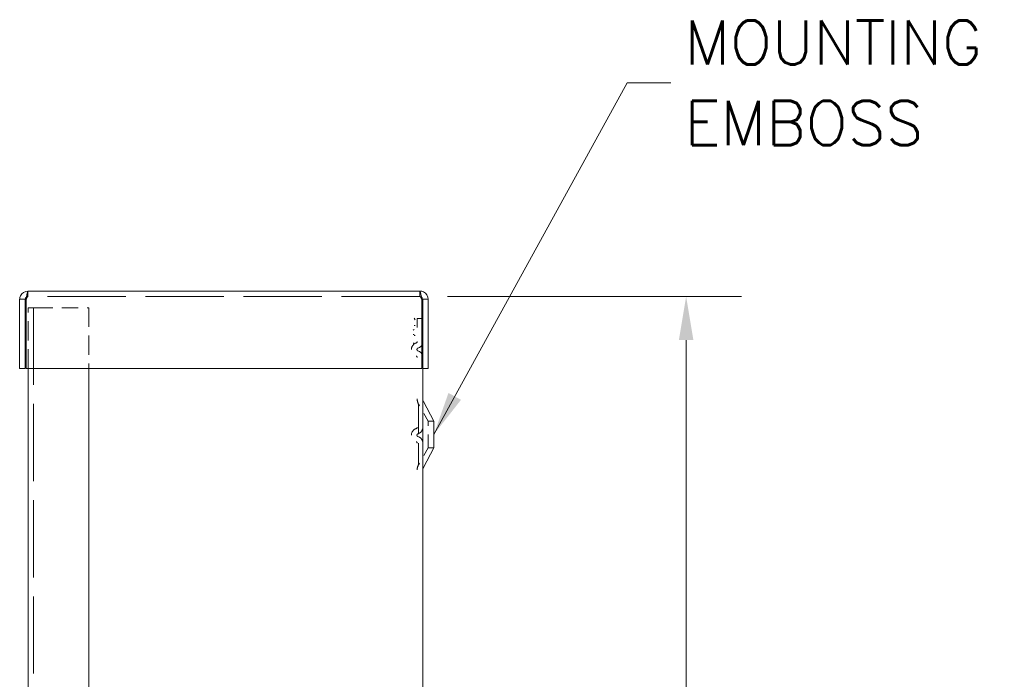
# Model space of a CAD drawing. Header units: inches. Extents: x 5.8 to 82.4, y 4.2 to 49.4.
# Tile 9 of 11: x 33.6 to 44.7, y 35.3 to 42.7. Entities that reach past the tile are written whole.
import ezdxf

# ---------------------------------------------------------------- set-up
doc = ezdxf.new("R2010")
doc.units = ezdxf.units.IN
doc.header["$LTSCALE"] = 5
doc.header["$MEASUREMENT"] = 0
doc.linetypes.add('DASHED', pattern=[0.2067, 0.1654, -0.0413])
for name, color, linetype, lineweight in [('Dimension (ANSI)', 7, 'Continuous', 5), ('Hidden (ANSI)', 7, 'DASHED', 5), ('Symbol (ANSI)', 7, 'Continuous', 5), ('Visible (ANSI)', 7, 'Continuous', 5)]:
    doc.layers.add(name, color=color, linetype=linetype, lineweight=lineweight)
doc.styles.add('ROMANS', font='romans.shx')
doc.dimstyles.new('Default (ANSI)', dxfattribs={"dimscale": 5, "dimtxt": 0.1, "dimasz": 0.098425, "dimexe": 0.125, "dimexo": 0.0625, "dimgap": 0.031496, "dimtad": 0, "dimtih": 1, "dimtoh": 1, "dimrnd": 1e-08, "dimzin": 0, "dimdsep": 46, "dimtxsty": 'ROMANS', "dimcen": 0.09, "dimdle": 0.393701, "dimclrd": 256, "dimclre": 256, "dimclrt": 256, "dimadec": 0, "dimazin": 0, "dimtfac": 1, "dimtofl": 0, "dimtmove": 0, "dimatfit": 3, "dimfxl": 1, "dimtolj": 1, "dimtzin": 0, "dimlwd": -1, "dimlwe": -1, "dimarcsym": 0})
doc.dimstyles.new('Default (ANSI)$7', dxfattribs={"dimscale": 5, "dimtxt": 0.1, "dimasz": 0.098425, "dimexe": 0.125, "dimexo": 0.0625, "dimgap": 0.031496, "dimtad": 0, "dimtih": 1, "dimtoh": 1, "dimrnd": 1e-08, "dimzin": 0, "dimdsep": 46, "dimtxsty": 'ROMANS', "dimcen": 0.09, "dimdle": 0.393701, "dimclrd": 256, "dimclre": 256, "dimclrt": 256, "dimadec": 0, "dimazin": 0, "dimtfac": 1, "dimtofl": 0, "dimtmove": 0, "dimatfit": 3, "dimfxl": 1, "dimtolj": 1, "dimtzin": 0, "dimlwd": -1, "dimlwe": -1, "dimarcsym": 0})

# ---------------------------------------------------------------- blocks, each defined once
blk = doc.blocks.new('*D6')
at = {"layer": 'Defpoints', "color": 0, "transparency": 16777216}
for p in [(38.102, 39.588), (41.116, 39.588), (37.966, 27.463)]:
    blk.add_point(p, dxfattribs=at)
at = {"layer": 'Dimension (ANSI)', "transparency": 16777216}
for p, q in [((38.415, 39.588), (41.741, 39.588)), ((41.116, 39.096), (41.116, 33.933)), ((41.116, 27.955), (41.116, 33.118)), ((38.279, 27.463), (41.741, 27.463))]:
    blk.add_line(p, q, dxfattribs=at)
for points in [[(41.034, 39.096), (41.198, 39.096), (41.116, 39.588)], [(41.034, 27.955), (41.198, 27.955), (41.116, 27.463)]]:
    blk.add_solid(points, dxfattribs=at)
at = {"layer": 'Dimension (ANSI)', "transparency": 16777216, "insert": (40.151, 33.776), "char_height": 0.5, "attachment_point": 1, "style": 'ROMANS'}
blk.add_mtext('\\A1;12.13', dxfattribs=at)

msp = doc.modelspace()

# ---------------------------------------------------------------- linework, layer by layer
at = {"layer": 'Hidden (ANSI)', "ltscale": 0.023518}
for p, q in [((33.664, 39.588), (33.664, 39.65)), ((38.102, 39.588), (38.102, 39.65))]:
    msp.add_line(p, q, dxfattribs=at)
at = {"layer": 'Hidden (ANSI)', "ltscale": 1.073658}
msp.add_line((38.102, 39.588), (33.664, 39.588), dxfattribs=at)
at = {"layer": 'Hidden (ANSI)', "ltscale": 0.055699}
msp.add_line((33.759, 39.462), (33.666, 39.462), dxfattribs=at)
at = {"layer": 'Hidden (ANSI)', "ltscale": 0.261605}
for p, q in [((33.666, 38.775), (33.666, 39.462)), ((34.354, 39.462), (34.354, 38.775))]:
    msp.add_line(p, q, dxfattribs=at)
at = {"layer": 'Hidden (ANSI)', "ltscale": 1.055548}
msp.add_line((33.728, 39.462), (33.728, 27.462), dxfattribs=at)
at = {"layer": 'Hidden (ANSI)', "ltscale": 0.226464}
msp.add_line((33.759, 39.462), (34.354, 39.462), dxfattribs=at)
at = {"layer": 'Hidden (ANSI)', "ltscale": 0.008477}
for p, q in [((38.036, 39.343), (38.048, 39.324)), ((38.048, 39.261), (38.036, 39.261)), ((38.036, 39.147), (38.048, 39.147))]:
    msp.add_line(p, q, dxfattribs=at)
at = {"layer": 'Hidden (ANSI)', "ltscale": 0.041217}
msp.add_line((38.071, 39.338), (38.071, 39.23), dxfattribs=at)
at = {"layer": 'Hidden (ANSI)', "ltscale": 0.019309}
msp.add_line((38.071, 39.338), (38.122, 39.338), dxfattribs=at)
at = {"layer": 'Hidden (ANSI)', "ltscale": 9.04697e-05}
msp.add_line((38.133, 39.338), (38.134, 39.338), dxfattribs=at)
at = {"layer": 'Hidden (ANSI)', "ltscale": 0.214369}
msp.add_line((38.134, 38.775), (38.134, 39.338), dxfattribs=at)
at = {"layer": 'Hidden (ANSI)', "ltscale": 0.006569}
for p, q in [((38.038, 39.216), (38.024, 39.206)), ((38.038, 39.157), (38.024, 39.157)), ((38.024, 39.061), (38.038, 39.061))]:
    msp.add_line(p, q, dxfattribs=at)
at = {"layer": 'Hidden (ANSI)', "ltscale": 0.411092}
msp.add_line((38.086, 38.369), (38.086, 37.682), dxfattribs=at)
at = {"layer": 'Hidden (ANSI)', "ltscale": 0.084816}
for p, q in [((38.196, 38.176), (38.086, 38.369)), ((38.196, 37.876), (38.086, 37.682))]:
    msp.add_line(p, q, dxfattribs=at)
at = {"layer": 'Hidden (ANSI)', "ltscale": 0.179413}
msp.add_line((38.196, 37.876), (38.196, 38.176), dxfattribs=at)
at = {"layer": 'Hidden (ANSI)', "ltscale": 0.023709}
for p, q in [((38.196, 38.176), (38.259, 38.176)), ((38.196, 37.876), (38.259, 37.876))]:
    msp.add_line(p, q, dxfattribs=at)
at = {"layer": 'Hidden (ANSI)', "ltscale": 0.075742}
for centre in [(38.084, 38.988), (38.084, 38.018)]:
    msp.add_arc(centre, 0.0786, 107.4539, 252.5461, dxfattribs=at)
at = {"layer": 'Hidden (ANSI)', "ltscale": 0.007424}
for centre, start, end in [((38.056, 39.078), 287.4539, 0), ((38.056, 38.898), 0, 72.5461), ((38.056, 38.108), 287.4539, 0), ((38.056, 37.928), 0, 72.5461)]:
    msp.add_arc(centre, 0.0156, start, end, dxfattribs=at)
at = {"layer": 'Hidden (ANSI)', "ltscale": 0.03757}
for centre, start, end in [((38.056, 39.078), 287.4539, 0), ((38.056, 38.898), 0, 72.5461), ((38.056, 38.108), 287.4539, 0), ((38.056, 37.928), 0, 72.5461)]:
    msp.add_arc(centre, 0.0781, start, end, dxfattribs=at)
at = {"layer": 'Hidden (ANSI)', "ltscale": 0.01545}
for centre in [(38.084, 38.988), (38.084, 38.018)]:
    msp.add_arc(centre, 0.0161, 107.4539, 252.5461, dxfattribs=at)
at = {"layer": 'Hidden (ANSI)', "ltscale": 0.023053}
for centre, start, end in [((38.196, 38.428), 180, 207.8584), ((38.196, 37.624), 152.1416, 180)]:
    msp.add_arc(centre, 0.125, start, end, dxfattribs=at)
at = {"layer": 'Hidden (ANSI)', "ltscale": 0.02002}
for points in [[(33.664, 39.588), (33.657, 39.588), (33.651, 39.575), (33.645, 39.56), (33.644, 39.559), (33.644, 39.558), (33.643, 39.557)], [(38.102, 39.588), (38.109, 39.588), (38.115, 39.575), (38.121, 39.56), (38.122, 39.559), (38.122, 39.558), (38.122, 39.557)]]:
    msp.add_open_spline(points, degree=3, knots=[0, 0, 0, 0, 1.483475, 1.483475, 1.483475, 1.570796, 1.570796, 1.570796, 1.570796], dxfattribs=at)
at = {"layer": 'Hidden (ANSI)', "ltscale": 0.007011}
for points in [[(33.664, 39.588), (33.658, 39.588), (33.652, 39.586), (33.647, 39.583)], [(38.102, 39.588), (38.108, 39.588), (38.114, 39.586), (38.118, 39.583)]]:
    msp.add_open_spline(points, degree=3, dxfattribs=at)
at = {"layer": 'Visible (ANSI)'}
for p, q in [((33.664, 39.65), (38.102, 39.65)), ((33.632, 39.557), (33.57, 39.557)), ((33.57, 39.557), (33.57, 38.775)), ((33.632, 39.557), (33.632, 38.775)), ((33.643, 38.775), (33.643, 39.557)), ((38.122, 39.557), (38.122, 38.775)), ((38.133, 39.557), (38.133, 38.775)), ((38.133, 39.557), (38.195, 39.557)), ((38.195, 38.775), (38.195, 39.557)), ((38.122, 39.338), (38.133, 39.338)), ((33.632, 38.775), (33.57, 38.775)), ((38.122, 38.775), (33.643, 38.775)), ((33.666, 27.462), (33.666, 38.775)), ((34.354, 38.775), (34.354, 27.462)), ((38.133, 27.796), (38.133, 38.775)), ((38.133, 38.775), (38.195, 38.775)), ((38.134, 27.713), (38.134, 38.775)), ((38.259, 38.176), (38.141, 38.398)), ((38.259, 37.876), (38.259, 38.176)), ((38.259, 37.876), (38.141, 37.653))]:
    msp.add_line(p, q, dxfattribs=at)
for centre, start, end in [((38.196, 38.428), 180, 207.8584), ((38.196, 37.624), 152.1416, 180)]:
    msp.add_arc(centre, 0.0625, start, end, dxfattribs=at)
for points, knots in [([(33.664, 39.65), (33.629, 39.65), (33.594, 39.629), (33.579, 39.597), (33.573, 39.584), (33.57, 39.571), (33.57, 39.557)], [0, 0, 0, 0, 1.128705, 1.128705, 1.128705, 1.570796, 1.570796, 1.570796, 1.570796]), ([(33.647, 39.583), (33.639, 39.578), (33.633, 39.569), (33.633, 39.56), (33.632, 39.559), (33.632, 39.558), (33.632, 39.557)], [0.555831, 0.555831, 0.555831, 0.555831, 1.483475, 1.483475, 1.483475, 1.570796, 1.570796, 1.570796, 1.570796]), ([(33.643, 39.557), (33.648, 39.592), (33.653, 39.626), (33.658, 39.641), (33.66, 39.647), (33.662, 39.65), (33.664, 39.65)], [0, 0, 0, 0, 1.128705, 1.128705, 1.128705, 1.570796, 1.570796, 1.570796, 1.570796]), ([(38.195, 39.557), (38.195, 39.592), (38.174, 39.626), (38.142, 39.641), (38.13, 39.647), (38.116, 39.65), (38.102, 39.65)], [0, 0, 0, 0, 1.128705, 1.128705, 1.128705, 1.570796, 1.570796, 1.570796, 1.570796]), ([(38.102, 39.65), (38.107, 39.65), (38.112, 39.629), (38.117, 39.597), (38.119, 39.584), (38.12, 39.571), (38.122, 39.557)], [0, 0, 0, 0, 1.128705, 1.128705, 1.128705, 1.570796, 1.570796, 1.570796, 1.570796]), ([(38.118, 39.583), (38.127, 39.578), (38.132, 39.569), (38.133, 39.56), (38.133, 39.559), (38.133, 39.558), (38.133, 39.557)], [0.555831, 0.555831, 0.555831, 0.555831, 1.483475, 1.483475, 1.483475, 1.570796, 1.570796, 1.570796, 1.570796])]:
    msp.add_open_spline(points, degree=3, knots=knots, dxfattribs=at)
msp.add_open_spline([(38.122, 39.49), (38.136, 39.453), (38.137, 39.411), (38.122, 39.375)], degree=3, dxfattribs=at)

# ---------------------------------------------------------------- texts
at = {"layer": 'Symbol (ANSI)', "insert": (41.1, 42.01), "char_height": 0.5, "width": 4.33307, "attachment_point": 4, "line_spacing_factor": 1.093904, "style": 'ROMANS'}
msp.add_mtext('{\\fRomanS|b0|i0;\\H0.5000;MOUNTING \\PEMBOSS}', dxfattribs=at)

# ---------------------------------------------------------------- dimensions: what is measured, and where the dimension line sits
at = {"layer": 'Dimension (ANSI)'}
dim = msp.add_linear_dim(base=(41.115659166, 39.588160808), p1=(37.966052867, 27.463160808), p2=(38.102161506, 39.588160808), angle=90, dimstyle='Default (ANSI)', override={"dimdec": 2, "dimtp": 0, "dimtm": 0, "dimtdec": 2, "dimatfit": 1}, dxfattribs=at)
dim.commit()
dim.dimension.update_dxf_attribs({"geometry": '*D6', "text_midpoint": (41.115659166, 33.525660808), "dimtype": 160})

# ---------------------------------------------------------------- leaders
at = {"layer": 'Symbol (ANSI)', "annotation_type": 0, "has_hookline": 1, "hookline_direction": 0, "text_width": 3.619}
msp.add_leader([(38.259, 38.026), (40.45, 42.01), (40.942, 42.01)], dimstyle='Default (ANSI)$7', override={"dimtad": 0}, dxfattribs=at)

doc.saveas('drawing.dxf')
